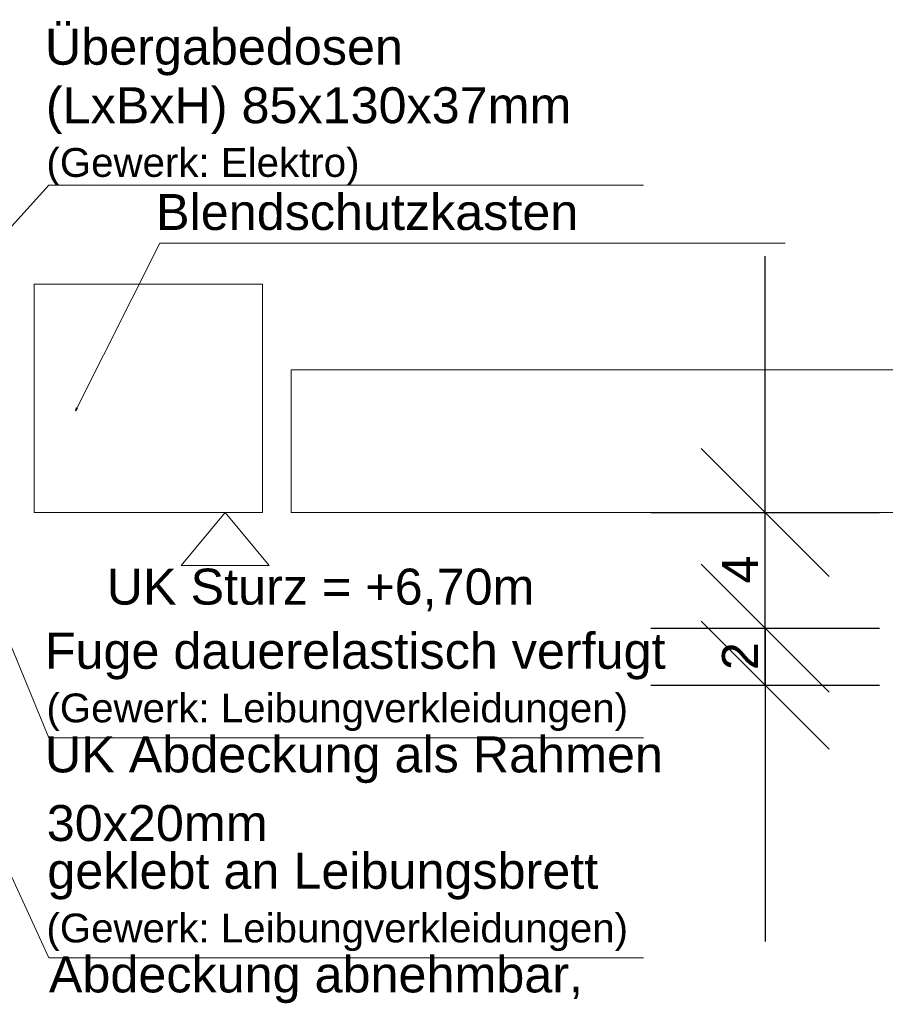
# Model space of a CAD drawing. Header units: metres. Extents: x 69 to 122.5, y -21.4 to -4.6.
# Tile 246 of 250: x 84.1 to 85.3, y -8.8 to -7.4. Entities that reach past the tile are written whole.
import ezdxf

# ---------------------------------------------------------------- set-up
doc = ezdxf.new("R2010")
doc.units = ezdxf.units.M
doc.header["$LTSCALE"] = 0.02
doc.layers.get('0').update_dxf_attribs({"lineweight": 25})
doc.layers.add('013_Halfenschiene', color=5, linetype='Continuous', lineweight=13, true_color=0x0000ff)
for name, color, linetype, lineweight in [('032_Metallarbeiten-Bemassung 1_5', 7, 'Continuous', 9), ('032_Metallarbeiten-Beschriftung 1_5', 7, 'Continuous', 5), ('Keine', 7, 'Continuous', 9)]:
    doc.layers.add(name, color=color, linetype=linetype, lineweight=lineweight)
doc.styles.add('Arial', font='arial.ttf')

msp = doc.modelspace()

# ---------------------------------------------------------------- linework, layer by layer
at = {"color": 0, "linetype": 'ByBlock', "lineweight": -2}
for p, q in [((85.1575, -8.1084), (85.1575, -7.9289)), ((85.1575, -8.2704), (85.1575, -8.0908)), ((85.1575, -8.2704), (85.1575, -8.45)), ((85.1575, -8.3504), (85.1575, -8.53))]:
    msp.add_line(p, q, dxfattribs=at)
at = {"color": 0, "linetype": 'Continuous', "lineweight": 15}
for p, q in [((85.2473, -8.1982), (85.0677, -8.0186)), ((85.0677, -8.1806), (85.2473, -8.3602)), ((85.2473, -8.3602), (85.0677, -8.1806)), ((85.0677, -8.2606), (85.2473, -8.4402))]:
    msp.add_line(p, q, dxfattribs=at)
at = {"layer": '013_Halfenschiene', "color": 7, "linetype": 'Continuous', "lineweight": 9}
msp.add_lwpolyline([(84.1335, -7.7884), (84.4535, -7.7884), (84.4535, -8.1084), (84.1335, -8.1084)], close=True, dxfattribs=at)
at = {"layer": '032_Metallarbeiten-Bemassung 1_5', "color": 0, "lineweight": -2}
for p, q in [((85.1575, -7.9289), (85.1575, -7.7493)), ((85.1575, -8.0908), (85.1575, -7.9112)), ((84.9975, -8.1084), (85.3175, -8.1084)), ((85.1575, -8.2704), (85.1575, -8.1084)), ((84.9975, -8.2704), (85.3175, -8.2704)), ((84.9975, -8.2704), (85.3175, -8.2704)), ((85.1575, -8.3504), (85.1575, -8.2704)), ((84.9975, -8.3504), (85.3175, -8.3504)), ((85.1575, -8.45), (85.1575, -8.6296)), ((85.1575, -8.53), (85.1575, -8.7096))]:
    msp.add_line(p, q, dxfattribs=at)
at = {"layer": '032_Metallarbeiten-Beschriftung 1_5', "color": 7, "linetype": 'Continuous', "lineweight": 9}
for points in [[(83.6635, -8.1931), (84.1543, -7.6498), (84.9872, -7.6498)], [(84.1916, -7.966), (84.3096, -7.7309), (85.1855, -7.7309)], [(84.0276, -8.1172), (84.1543, -8.4243), (84.9872, -8.4243)], [(83.9235, -8.2304), (84.1543, -8.7326), (84.9872, -8.7326)]]:
    msp.add_lwpolyline(points, dxfattribs=at)
at = {"layer": '032_Metallarbeiten-Beschriftung 1_5', "color": 7, "linetype": 'Continuous', "lineweight": 5}
msp.add_lwpolyline([(84.1943, -7.9629), (84.1916, -7.966), (84.1924, -7.9619)], close=True, dxfattribs=at)
at = {"layer": '032_Metallarbeiten-Beschriftung 1_5', "color": 7, "linetype": 'Continuous', "lineweight": 18}
msp.add_lwpolyline([(84.3394, -8.1825), (84.4011, -8.1084), (84.4628, -8.1825)], close=True, dxfattribs=at)
at = {"layer": 'Defpoints', "color": 0, "lineweight": 0}
for p, q in [((85.1575, -8.1084), (85.1575, -8.1084)), ((85.1575, -8.2704), (85.1575, -8.2704))]:
    msp.add_line(p, q, dxfattribs=at)
at = {"layer": 'Keine', "color": 7, "linetype": 'Continuous', "lineweight": 9}
msp.add_lwpolyline([(87.0674, -8.1084), (84.4935, -8.1084), (84.4935, -7.9084), (87.0674, -7.9084)], dxfattribs=at)

# ---------------------------------------------------------------- texts
at = {"layer": '032_Metallarbeiten-Bemassung 1_5', "color": 0, "lineweight": 13, "char_height": 0.0504, "attachment_point": 7, "rotation": 90, "style": 'Arial'}
for s, insert in [('4', (85.1475, -8.2078)), ('2', (85.1474, -8.3292))]:
    msp.add_mtext(s, dxfattribs=dict(at, insert=insert))
at = {"layer": '032_Metallarbeiten-Beschriftung 1_5', "color": 6, "true_color": 0xff00ff, "attachment_point": 7, "style": 'Arial'}
for s, insert, char_height in [('Übergabedosen', (84.1488, -7.4962), 0.050436), ('Übergabedosen', (84.1488, -7.4962), 0.050436), ('(LxBxH) 85x130x37mm', (84.1501, -7.5782), 0.050436), ('(LxBxH) 85x130x37mm', (84.1501, -7.5782), 0.050436), ('(Gewerk: Elektro)', (84.1509, -7.6503), 0.040349), ('(Gewerk: Elektro)', (84.1509, -7.6503), 0.040349)]:
    msp.add_mtext(s, dxfattribs=dict(at, insert=insert, char_height=char_height))
at = {"layer": '032_Metallarbeiten-Beschriftung 1_5', "color": 7, "attachment_point": 7, "style": 'Arial'}
for s, insert, char_height in [('Blendschutzkasten', (84.3044, -7.7133), 0.050436), ('UK Sturz = +6,70m', (84.2353, -8.2469), 0.050436), ('Fuge dauerelastisch verfugt', (84.1486, -8.3426), 0.050436), ('UK Abdeckung als Rahmen', (84.1488, -8.4878), 0.050436), ('30x20mm', (84.1514, -8.5695), 0.05044), ('geklebt an Leibungsbrett', (84.1521, -8.6509), 0.050436), ('Abdeckung abnehmbar,', (84.1543, -8.7961), 0.050436)]:
    msp.add_mtext(s, dxfattribs=dict(at, insert=insert, char_height=char_height))
at = {"layer": '032_Metallarbeiten-Beschriftung 1_5', "color": 8, "char_height": 0.040349, "attachment_point": 7, "style": 'Arial'}
for insert in [(84.1509, -8.4146), (84.1509, -8.723)]:
    msp.add_mtext('(Gewerk: Leibungverkleidungen)', dxfattribs=dict(at, insert=insert))

doc.saveas('drawing.dxf')
